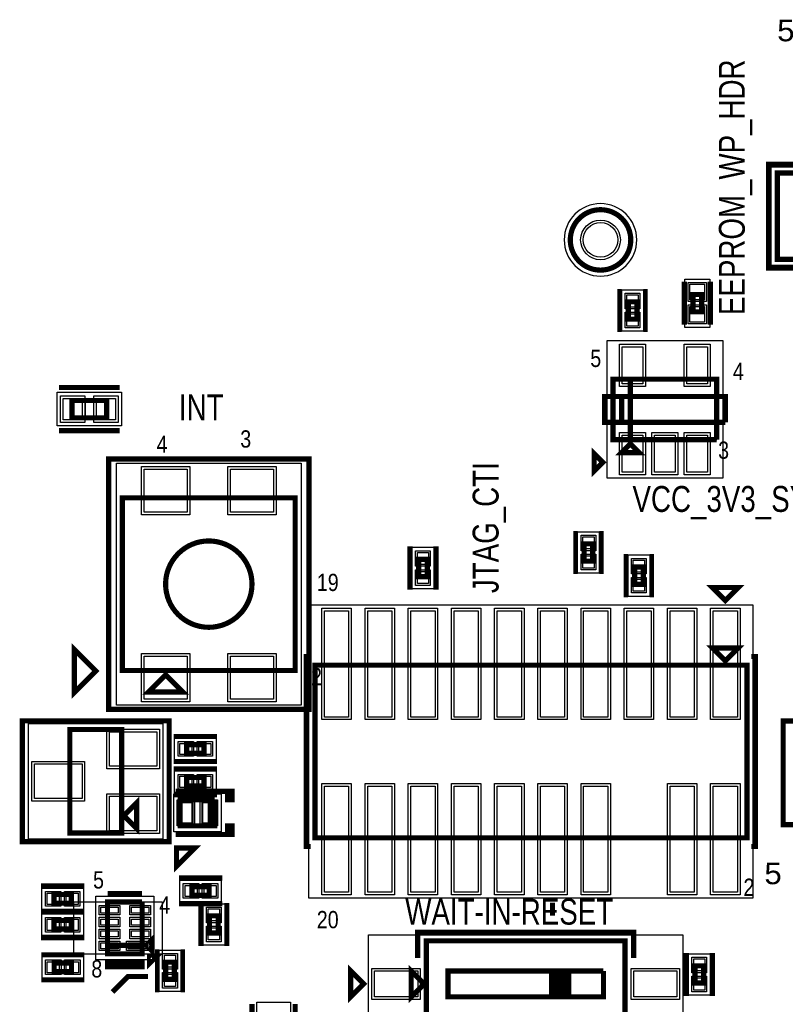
# Model space of a CAD drawing. Extents: x -10 to 137, y -26 to 192.
# Tile 47 of 78: x 16 to 39, y 101 to 130. Entities that reach past the tile are written whole.
import ezdxf

# ---------------------------------------------------------------- set-up
doc = ezdxf.new("R2010")
doc.units = 0
for name, color, linetype in [('BG_SILKSCREEN_TOP', 7, 'CONTINUOUS'), ('CR_TOP', 40, 'CONTINUOUS'), ('PG_ASSEMBLY_TOP', 120, 'CONTINUOUS'), ('PG_DFA_BOUND_TOP', 95, 'CONTINUOUS'), ('PG_PLACE_BOUND_TOP', 23, 'CONTINUOUS'), ('PG_SILKSCREEN_TOP', 7, 'CONTINUOUS'), ('PIN_PASTEMASK_TOP', 212, 'CONTINUOUS'), ('PIN_SOLDERMASK_TOP', 110, 'CONTINUOUS'), ('PIN_TOP', 140, 'CONTINUOUS'), ('VKO_TOP', 243, 'CONTINUOUS')]:
    doc.layers.add(name, color=color, linetype=linetype)

msp = doc.modelspace()

# ---------------------------------------------------------------- linework, layer by layer
at = {"layer": 'CR_TOP'}
msp.add_lwpolyline([(17.907, 102.616), (20.5232, 102.616), (20.5232, 104.14), (17.907, 104.14)], close=True, dxfattribs=at)
at = {"layer": 'PG_ASSEMBLY_TOP', "const_width": 0.1524}
for points in [[(38.600388, 123.051565), (43.934388, 123.051565), (43.934388, 125.591565), (38.600388, 125.591565), (38.600388, 123.051565)], [(36.373186, 121.506666), (36.373186, 122.014666), (36.119186, 122.014666), (36.119186, 121.506666), (36.373186, 121.506666)], [(34.216688, 121.798575), (34.216688, 121.290575), (34.470688, 121.290575), (34.470688, 121.798575), (34.216688, 121.798575)], [(36.817686, 117.745579), (36.817686, 119.523579), (33.769686, 119.523579), (33.769686, 117.745579), (34.277686, 117.745579), (34.277686, 119.523579)], [(34.277686, 119.523579), (34.277686, 117.745579), (36.817686, 117.745579)], [(17.863599, 118.3894), (18.879599, 118.3894), (18.879599, 118.8974), (17.863599, 118.8974), (17.863599, 118.3894)], [(34.277686, 117.618579), (34.023686, 117.364579), (34.531686, 117.364579), (34.277686, 117.618579)], [(19.343116, 110.95609), (24.423116, 110.95609), (24.423116, 116.03609), (19.343116, 116.03609), (19.343116, 110.95609)], [(32.9184, 114.681508), (32.9184, 114.173508), (33.1724, 114.173508), (33.1724, 114.681508), (32.9184, 114.681508)], [(28.05303, 114.222784), (28.05303, 113.714784), (28.30703, 113.714784), (28.30703, 114.222784), (28.05303, 114.222784)], [(34.65703, 113.491772), (34.65703, 113.999772), (34.40303, 113.999772), (34.40303, 113.491772), (34.65703, 113.491772)], [(37.07003, 111.238284), (37.45103, 111.619284), (36.68903, 111.619284), (37.07003, 111.238284)], [(37.70503, 111.111284), (25.00503, 111.111284), (25.00503, 106.031284), (37.70503, 106.031284), (37.70503, 111.111284)], [(20.613116, 110.82909), (20.105116, 110.32109), (21.121116, 110.32109), (20.613116, 110.82909)], [(19.32051, 106.173524), (19.32051, 109.221524), (17.79651, 109.221524), (17.79651, 106.173524), (19.32051, 106.173524)], [(21.741983, 108.774484), (21.233983, 108.774484), (21.233983, 108.520484), (21.741983, 108.520484), (21.741983, 108.774484)], [(21.741983, 107.809284), (21.233983, 107.809284), (21.233983, 107.555284), (21.741983, 107.555284), (21.741983, 107.809284)], [(19.38401, 106.681524), (19.76501, 106.300524), (19.76501, 107.062524), (19.38401, 106.681524)], [(22.056181, 107.148884), (21.040181, 107.148884), (21.040181, 106.386884), (21.929181, 106.386884), (21.929181, 107.148884)], [(21.929181, 107.148884), (21.929181, 106.386884), (22.056181, 106.386884), (22.056181, 107.148884)], [(21.895308, 104.5972), (21.387308, 104.5972), (21.387308, 104.3432), (21.895308, 104.3432), (21.895308, 104.5972)], [(17.332198, 104.111044), (17.840198, 104.111044), (17.840198, 104.365044), (17.332198, 104.365044), (17.332198, 104.111044)], [(19.922236, 104.142794), (18.906236, 104.142794), (18.906236, 102.618794), (19.922236, 102.618794), (19.922236, 102.872794), (18.906236, 102.872794)], [(18.906236, 102.872794), (19.922236, 102.872794), (19.922236, 104.142794)], [(21.905722, 103.739696), (21.905722, 103.231696), (22.159722, 103.231696), (22.159722, 103.739696), (21.905722, 103.739696)], [(17.332198, 103.349044), (17.840198, 103.349044), (17.840198, 103.603044), (17.332198, 103.603044), (17.332198, 103.349044)], [(20.049236, 102.872794), (20.176236, 102.745794), (20.176236, 102.999794), (20.049236, 102.872794)], [(28.279316, 103.004645), (28.279316, 99.194645), (34.121316, 99.194645), (34.121316, 103.004645), (28.279316, 103.004645)], [(17.336155, 102.096824), (17.844155, 102.096824), (17.844155, 102.350824), (17.336155, 102.350824), (17.336155, 102.096824)], [(20.869656, 101.867823), (20.869656, 102.375823), (20.615656, 102.375823), (20.615656, 101.867823), (20.869656, 101.867823)], [(36.178716, 102.268045), (36.178716, 101.760045), (36.432716, 101.760045), (36.432716, 102.268045), (36.178716, 102.268045)], [(27.834816, 102.115645), (27.834816, 101.353645), (28.215816, 101.734645), (27.834816, 102.115645)], [(31.962316, 101.353645), (31.962316, 102.115645), (28.914316, 102.115645), (28.914316, 101.353645), (33.486316, 101.353645), (33.486316, 102.115645)], [(33.486316, 102.115645), (31.835316, 102.115645)], [(31.835316, 102.115645), (32.470316, 102.115645), (32.470316, 101.353645), (32.343316, 101.353645), (32.343316, 102.115645), (32.216316, 102.115645), (32.216316, 101.353645), (32.089316, 101.353645), (32.089316, 102.115645), (31.962316, 102.115645), (31.962316, 101.353645)]]:
    msp.add_lwpolyline(points, dxfattribs=at)
for points in [[(34.29, 123.6218, 1), (32.512, 123.6218, 1), (34.29, 123.6218)], [(23.153116, 113.49609, 1), (20.613116, 113.49609, 1), (23.153116, 113.49609)]]:
    msp.add_lwpolyline(points, format="xyb", dxfattribs=at)
at = {"layer": 'PG_DFA_BOUND_TOP'}
for points in [[(38.422588, 122.873765), (38.422588, 125.769365), (44.112188, 125.769365), (44.112188, 122.873765)], [(36.614486, 121.049666), (35.877886, 121.049666), (35.877886, 122.471665), (36.614486, 122.471665)], [(34.026188, 122.154775), (34.661188, 122.154775), (34.661188, 120.934376), (34.026188, 120.934376)], [(36.995486, 116.610681), (33.591886, 116.610681), (33.591886, 120.658476), (36.995486, 120.658476)], [(17.4244, 118.1481), (17.4244, 119.1387), (19.318798, 119.1387), (19.318798, 118.1481)], [(24.600916, 109.933232), (19.165316, 109.933232), (19.165316, 117.058948), (24.600916, 117.058948)], [(32.7279, 115.037707), (33.3629, 115.037707), (33.3629, 113.817309), (32.7279, 113.817309)], [(27.86253, 114.578892), (28.49753, 114.578892), (28.49753, 113.358676), (27.86253, 113.358676)], [(34.84753, 113.135573), (34.21253, 113.135573), (34.21253, 114.355971), (34.84753, 114.355971)], [(24.82723, 104.253792), (24.82723, 112.888776), (37.88283, 112.888776), (37.88283, 104.253792)], [(20.534884, 105.995724), (16.582136, 105.995724), (16.582136, 109.399324), (20.534884, 109.399324)], [(22.098183, 108.964984), (22.098183, 108.329984), (20.877784, 108.329984), (20.877784, 108.964984)], [(22.098091, 107.364784), (20.877875, 107.364784), (20.877875, 107.999784), (22.098091, 107.999784)], [(22.243887, 106.209084), (20.852475, 106.209084), (20.852475, 107.326684), (22.243887, 107.326684)], [(21.0312, 104.1527), (21.0312, 104.7877), (22.251416, 104.7877), (22.251416, 104.1527)], [(18.196306, 103.920544), (16.97609, 103.920544), (16.97609, 104.555544), (18.196306, 104.555544)], [(20.271486, 102.440994), (18.557748, 102.440994), (18.557748, 104.320594), (20.271486, 104.320594)], [(22.350222, 102.875588), (21.715222, 102.875588), (21.715222, 104.095804), (22.350222, 104.095804)], [(18.196306, 103.158544), (16.97609, 103.158544), (16.97609, 103.793544), (18.196306, 103.793544)], [(35.823116, 103.182445), (35.823116, 99.016845), (26.577516, 99.016845), (26.577516, 103.182445)], [(16.979956, 101.906324), (16.979956, 102.541324), (18.200355, 102.541324), (18.200355, 101.906324)], [(21.060156, 101.511623), (20.425156, 101.511623), (20.425156, 102.732022), (21.060156, 102.732022)], [(36.623216, 102.624153), (36.623216, 101.403937), (35.988216, 101.403937), (35.988216, 102.624153)], [(23.290784, 99.309174), (23.290784, 101.203506), (24.281384, 101.203506), (24.281384, 99.309174)]]:
    msp.add_lwpolyline(points, close=True, dxfattribs=at)
msp.add_lwpolyline([(34.4678, 123.6218, 1), (32.3342, 123.6218, 1)], format="xyb", close=True, dxfattribs=at)
at = {"layer": 'PG_PLACE_BOUND_TOP'}
for points in [[(38.600388, 125.591565), (38.600388, 123.051565), (43.934388, 123.051565), (43.934388, 125.591565)], [(36.373186, 121.506666), (36.119186, 121.506666), (36.119186, 122.014666), (36.373186, 122.014666)], [(34.216688, 121.798575), (34.216688, 121.290575), (34.470688, 121.290575), (34.470688, 121.798575)], [(36.817686, 117.745579), (36.817686, 119.523579), (33.769686, 119.523579), (33.769686, 117.745579)], [(17.863599, 118.3894), (18.879599, 118.3894), (18.879599, 118.8974), (17.863599, 118.8974)], [(24.423116, 110.95609), (19.343116, 110.95609), (19.343116, 116.03609), (24.423116, 116.03609)], [(32.9184, 114.681508), (32.9184, 114.173508), (33.1724, 114.173508), (33.1724, 114.681508)], [(28.05303, 114.222784), (28.30703, 114.222784), (28.30703, 113.714784), (28.05303, 113.714784)], [(34.65703, 113.491772), (34.65703, 113.999772), (34.40303, 113.999772), (34.40303, 113.491772)], [(25.00503, 106.031284), (25.00503, 111.111284), (37.70503, 111.111284), (37.70503, 106.031284)], [(19.32051, 106.173524), (17.79651, 106.173524), (17.79651, 109.221524), (19.32051, 109.221524)], [(21.741983, 108.774484), (21.233983, 108.774484), (21.233983, 108.520484), (21.741983, 108.520484)], [(21.741983, 107.555284), (21.233983, 107.555284), (21.233983, 107.809284), (21.741983, 107.809284)], [(22.056181, 106.386884), (21.040181, 106.386884), (21.040181, 107.148884), (22.056181, 107.148884)], [(21.387308, 104.3432), (21.387308, 104.5972), (21.895308, 104.5972), (21.895308, 104.3432)], [(17.840198, 104.111044), (17.332198, 104.111044), (17.332198, 104.365044), (17.840198, 104.365044)], [(19.922236, 102.618794), (18.906236, 102.618794), (18.906236, 104.142794), (19.922236, 104.142794)], [(22.159722, 103.231696), (21.905722, 103.231696), (21.905722, 103.739696), (22.159722, 103.739696)], [(17.840198, 103.349044), (17.332198, 103.349044), (17.332198, 103.603044), (17.840198, 103.603044)], [(34.121316, 103.004645), (34.121316, 99.194645), (28.279316, 99.194645), (28.279316, 103.004645)], [(17.336155, 102.096824), (17.844155, 102.096824), (17.844155, 102.350824), (17.336155, 102.350824)], [(20.869656, 101.867823), (20.869656, 102.375823), (20.615656, 102.375823), (20.615656, 101.867823)], [(36.432716, 102.268045), (36.432716, 101.760045), (36.178716, 101.760045), (36.178716, 102.268045)]]:
    msp.add_lwpolyline(points, close=True, dxfattribs=at)
msp.add_lwpolyline([(34.29, 123.6218, 1), (32.512, 123.6218, 1)], format="xyb", close=True, dxfattribs=at)
at = {"layer": 'PG_SILKSCREEN_TOP'}
for points, const_width in [([(38.346388, 125.845565), (44.188388, 125.845565), (44.188388, 122.797565), (38.346388, 122.797565), (38.346388, 125.845565)], 0.1524), ([(33.962688, 122.179575), (33.962688, 120.909575)], 0.127), ([(34.724688, 122.179575), (34.724688, 120.909575)], 0.127), ([(35.865186, 121.125666), (35.865186, 122.395666)], 0.1524), ([(36.627186, 121.125666), (36.627186, 122.395666)], 0.1524), ([(17.482599, 119.2784), (19.260599, 119.2784)], 0.1524), ([(37.071686, 118.253579), (37.071686, 119.015579), (33.515686, 119.015579), (33.515686, 118.253579), (34.023686, 118.253579), (34.023686, 119.015579)], 0.1524), ([(34.023686, 119.015579), (34.023686, 118.253579), (37.071686, 118.253579)], 0.1524), ([(17.482599, 118.0084), (19.260599, 118.0084)], 0.1524), ([(33.468379, 117.080914), (33.214379, 117.334914), (33.214379, 116.826914), (33.468379, 117.080914)], 0.1524), ([(18.936716, 109.81309), (18.936716, 117.17909), (24.829516, 117.17909), (24.829516, 109.81309), (18.936716, 109.81309)], 0.1524), ([(32.6644, 115.062508), (32.6644, 113.792508)], 0.127), ([(33.4264, 115.062508), (33.4264, 113.792508)], 0.127), ([(27.79903, 114.603784), (27.79903, 113.333784)], 0.1524), ([(28.56103, 114.603784), (28.56103, 113.333784)], 0.1524), ([(34.14903, 113.110772), (34.14903, 114.380772)], 0.127), ([(34.91103, 113.110772), (34.91103, 114.380772)], 0.127), ([(37.07003, 113.016284), (37.45103, 113.397284), (36.68903, 113.397284), (37.07003, 113.016284)], 0.1524), ([(18.562066, 110.937548), (17.927066, 111.572548), (17.927066, 110.302548), (18.562066, 110.937548)], 0.1524), ([(24.87803, 105.777284), (24.75103, 105.777284), (24.75103, 111.365284), (24.87803, 111.365284)], 0.1524), ([(37.83203, 111.365284), (37.95903, 111.365284), (37.95903, 105.777284), (37.83203, 105.777284)], 0.1524), ([(16.39951, 105.919524), (16.39951, 109.475524), (20.71751, 109.475524), (20.71751, 105.919524), (16.39951, 105.919524)], 0.1524), ([(44.360714, 109.469613), (44.360714, 106.421613), (38.772714, 106.421613), (38.772714, 109.469613), (43.852714, 109.469613), (43.852714, 106.421613)], 0.1524), ([(22.122983, 109.028484), (20.852983, 109.028484)], 0.127), ([(22.122983, 108.266484), (20.852983, 108.266484)], 0.127), ([(22.122983, 108.063284), (20.852983, 108.063284)], 0.1524), ([(20.913181, 107.402884), (22.564181, 107.402884), (22.564181, 107.148884), (22.437181, 107.148884), (22.437181, 107.402884), (22.310181, 107.402884)], 0.1524), ([(22.122983, 107.301284), (20.852983, 107.301284)], 0.1524), ([(20.913181, 106.132884), (22.564181, 106.132884), (22.564181, 106.386884), (22.437181, 106.386884), (22.437181, 106.132884), (22.310181, 106.132884)], 0.1524), ([(20.933372, 105.192858), (21.472187, 105.731673), (20.933372, 105.731673), (20.933372, 105.192858)], 0.1524), ([(22.276308, 104.8512), (21.006308, 104.8512)], 0.1524), ([(16.951198, 104.619044), (18.221198, 104.619044)], 0.1524), ([(19.922236, 104.396794), (18.906236, 104.396794)], 0.1524), ([(22.276308, 104.0892), (21.006308, 104.0892)], 0.1524), ([(21.651722, 104.120696), (21.651722, 102.850696)], 0.1524), ([(22.413722, 104.120696), (22.413722, 102.850696)], 0.1524), ([(31.99003, 104.126284), (31.99003, 103.745284)], 0.1524), ([(16.951198, 103.857044), (18.221198, 103.857044)], 0.1524), ([(16.951198, 103.857044), (18.221198, 103.857044)], 0.1524), ([(16.951198, 103.095044), (18.221198, 103.095044)], 0.1524), ([(28.025316, 102.496645), (28.025316, 103.258645), (34.375316, 103.258645), (34.375316, 102.496645)], 0.1524), ([(16.955155, 102.604824), (18.225155, 102.604824)], 0.127), ([(20.14093, 102.520242), (20.14093, 102.340664), (20.320508, 102.520242), (20.14093, 102.520242)], 0.1524), ([(20.361656, 101.486823), (20.361656, 102.756823)], 0.127), ([(21.123656, 101.486823), (21.123656, 102.756823)], 0.127), ([(35.924716, 102.649045), (35.924716, 101.379045)], 0.1524), ([(36.686716, 102.649045), (36.686716, 101.379045)], 0.1524), ([(19.922236, 102.364794), (19.922236, 102.237794), (18.906236, 102.237794), (18.906236, 102.364794), (19.922236, 102.364794)], 0.1524), ([(20.0914, 101.9556), (19.5072, 101.9556), (19.05, 101.4984)], 0.1524), ([(26.056816, 102.115645), (26.056816, 101.353645), (26.437816, 101.734645), (26.056816, 102.115645)], 0.1524), ([(16.955155, 101.842824), (18.225155, 101.842824)], 0.127), ([(23.151084, 99.36734), (23.151084, 101.14534)], 0.1524), ([(24.421084, 99.36734), (24.421084, 101.14534)], 0.1524)]:
    msp.add_lwpolyline(points, dxfattribs=dict(at, const_width=const_width))
at = {"layer": 'PG_SILKSCREEN_TOP', "const_width": 0.1524}
msp.add_lwpolyline([(34.29, 123.6218, 1), (32.512, 123.6218, 1), (34.29, 123.6218)], format="xyb", dxfattribs=at)
at = {"layer": 'PIN_PASTEMASK_TOP'}
for points in [[(36.462086, 121.862065), (36.030286, 121.862065), (36.030286, 122.319265), (36.462086, 122.319265)], [(34.178588, 122.002375), (34.508788, 122.002375), (34.508788, 121.646775), (34.178588, 121.646775)], [(36.462086, 121.202066), (36.030286, 121.202066), (36.030286, 121.659266), (36.462086, 121.659266)], [(34.178588, 121.442376), (34.508788, 121.442376), (34.508788, 121.086776), (34.178588, 121.086776)], [(34.648488, 119.388476), (34.038888, 119.388476), (34.038888, 120.480676), (34.648488, 120.480676)], [(36.548484, 119.388476), (35.938884, 119.388476), (35.938884, 120.480676), (36.548484, 120.480676)], [(17.6022, 118.3259), (17.6022, 118.9609), (18.161, 118.9609), (18.161, 118.3259)], [(18.582198, 118.3259), (18.582198, 118.9609), (19.140998, 118.9609), (19.140998, 118.3259)], [(34.648488, 116.788481), (34.038888, 116.788481), (34.038888, 117.880681), (34.648488, 117.880681)], [(35.598486, 116.788481), (34.988886, 116.788481), (34.988886, 117.880681), (35.598486, 117.880681)], [(36.548484, 116.788481), (35.938884, 116.788481), (35.938884, 117.880681), (36.548484, 117.880681)], [(19.978116, 115.611148), (19.978116, 116.881148), (21.248116, 116.881148), (21.248116, 115.611148)], [(22.518116, 115.611148), (22.518116, 116.881148), (23.788116, 116.881148), (23.788116, 115.611148)], [(32.8803, 114.885307), (33.2105, 114.885307), (33.2105, 114.529707), (32.8803, 114.529707)], [(28.01493, 114.426492), (28.34513, 114.426492), (28.34513, 114.070892), (28.01493, 114.070892)], [(32.8803, 114.325309), (33.2105, 114.325309), (33.2105, 113.969709), (32.8803, 113.969709)], [(34.69513, 113.847971), (34.36493, 113.847971), (34.36493, 114.203571), (34.69513, 114.203571)], [(28.01493, 113.866676), (28.34513, 113.866676), (28.34513, 113.511076), (28.01493, 113.511076)], [(34.69513, 113.287973), (34.36493, 113.287973), (34.36493, 113.643573), (34.69513, 113.643573)], [(25.99563, 112.710976), (25.99563, 109.586776), (25.28443, 109.586776), (25.28443, 112.710976)], [(27.26563, 112.710976), (27.26563, 109.586776), (26.55443, 109.586776), (26.55443, 112.710976)], [(28.53563, 112.710976), (28.53563, 109.586776), (27.82443, 109.586776), (27.82443, 112.710976)], [(29.80563, 112.710976), (29.80563, 109.586776), (29.09443, 109.586776), (29.09443, 112.710976)], [(31.07563, 112.710976), (31.07563, 109.586776), (30.36443, 109.586776), (30.36443, 112.710976)], [(32.34563, 112.710976), (32.34563, 109.586776), (31.63443, 109.586776), (31.63443, 112.710976)], [(33.61563, 112.710976), (33.61563, 109.586776), (32.90443, 109.586776), (32.90443, 112.710976)], [(34.88563, 112.710976), (34.88563, 109.586776), (34.17443, 109.586776), (34.17443, 112.710976)], [(36.15563, 112.710976), (36.15563, 109.586776), (35.44443, 109.586776), (35.44443, 112.710976)], [(37.42563, 112.710976), (37.42563, 109.586776), (36.71443, 109.586776), (36.71443, 112.710976)], [(19.978116, 110.111032), (19.978116, 111.381032), (21.248116, 111.381032), (21.248116, 110.111032)], [(22.518116, 110.111032), (22.518116, 111.381032), (23.788116, 111.381032), (23.788116, 110.111032)], [(20.357084, 108.139484), (18.960084, 108.139484), (18.960084, 109.155484), (20.357084, 109.155484)], [(21.385784, 108.812584), (21.385784, 108.482384), (21.030184, 108.482384), (21.030184, 108.812584)], [(21.945783, 108.812584), (21.945783, 108.482384), (21.590183, 108.482384), (21.590183, 108.812584)], [(18.156936, 107.189524), (16.759936, 107.189524), (16.759936, 108.205524), (18.156936, 108.205524)], [(21.385875, 107.847384), (21.385875, 107.517184), (21.030275, 107.517184), (21.030275, 107.847384)], [(21.945691, 107.847384), (21.945691, 107.517184), (21.590091, 107.517184), (21.590091, 107.847384)], [(25.99563, 107.555792), (25.99563, 104.431592), (25.28443, 104.431592), (25.28443, 107.555792)], [(27.26563, 107.555792), (27.26563, 104.431592), (26.55443, 104.431592), (26.55443, 107.555792)], [(28.53563, 107.555792), (28.53563, 104.431592), (27.82443, 104.431592), (27.82443, 107.555792)], [(29.80563, 107.555792), (29.80563, 104.431592), (29.09443, 104.431592), (29.09443, 107.555792)], [(31.07563, 107.555792), (31.07563, 104.431592), (30.36443, 104.431592), (30.36443, 107.555792)], [(32.34563, 107.555792), (32.34563, 104.431592), (31.63443, 104.431592), (31.63443, 107.555792)], [(33.61563, 107.555792), (33.61563, 104.431592), (32.90443, 104.431592), (32.90443, 107.555792)], [(36.15563, 107.555792), (36.15563, 104.431592), (35.44443, 104.431592), (35.44443, 107.555792)], [(37.42563, 107.555792), (37.42563, 104.431592), (36.71443, 104.431592), (36.71443, 107.555792)], [(20.357084, 106.239564), (18.960084, 106.239564), (18.960084, 107.255564), (20.357084, 107.255564)], [(21.385875, 107.072684), (21.385875, 106.463084), (21.030275, 106.463084), (21.030275, 107.072684)], [(22.066087, 107.072684), (22.066087, 106.463084), (21.710487, 106.463084), (21.710487, 107.072684)], [(21.5392, 104.6353), (21.5392, 104.3051), (21.1836, 104.3051), (21.1836, 104.6353)], [(22.099016, 104.6353), (22.099016, 104.3051), (21.743416, 104.3051), (21.743416, 104.6353)], [(17.12849, 104.072944), (17.12849, 104.403144), (17.48409, 104.403144), (17.48409, 104.072944)], [(17.688306, 104.072944), (17.688306, 104.403144), (18.043906, 104.403144), (18.043906, 104.072944)], [(18.710148, 103.816912), (18.710148, 103.994712), (19.218148, 103.994712), (19.218148, 103.816912)], [(19.610324, 103.816912), (19.610324, 103.994712), (20.118324, 103.994712), (20.118324, 103.816912)], [(21.867622, 103.943404), (22.197822, 103.943404), (22.197822, 103.587804), (21.867622, 103.587804)], [(17.12849, 103.310944), (17.12849, 103.641144), (17.48409, 103.641144), (17.48409, 103.310944)], [(17.688306, 103.310944), (17.688306, 103.641144), (18.043906, 103.641144), (18.043906, 103.310944)], [(18.710148, 103.4669), (18.710148, 103.6447), (19.218148, 103.6447), (19.218148, 103.4669)], [(19.610324, 103.4669), (19.610324, 103.6447), (20.118324, 103.6447), (20.118324, 103.4669)], [(18.710148, 103.116888), (18.710148, 103.294688), (19.218148, 103.294688), (19.218148, 103.116888)], [(19.610324, 103.116888), (19.610324, 103.294688), (20.118324, 103.294688), (20.118324, 103.116888)], [(21.867622, 103.383588), (22.197822, 103.383588), (22.197822, 103.027988), (21.867622, 103.027988)], [(18.710148, 102.766876), (18.710148, 102.944676), (19.218148, 102.944676), (19.218148, 102.766876)], [(19.509486, 102.766876), (19.509486, 102.944676), (20.119086, 102.944676), (20.119086, 102.766876)], [(20.907756, 102.224022), (20.577556, 102.224022), (20.577556, 102.579622), (20.907756, 102.579622)], [(17.132356, 102.058724), (17.132356, 102.388924), (17.487956, 102.388924), (17.487956, 102.058724)], [(17.692355, 102.058724), (17.692355, 102.388924), (18.047955, 102.388924), (18.047955, 102.058724)], [(36.140616, 102.471753), (36.470816, 102.471753), (36.470816, 102.116153), (36.140616, 102.116153)], [(20.907756, 101.664023), (20.577556, 101.664023), (20.577556, 102.019623), (20.907756, 102.019623)], [(26.755316, 101.353645), (26.755316, 102.115645), (28.025316, 102.115645), (28.025316, 101.353645)], [(34.375316, 101.353645), (34.375316, 102.115645), (35.645316, 102.115645), (35.645316, 101.353645)], [(36.140616, 101.911937), (36.470816, 101.911937), (36.470816, 101.556337), (36.140616, 101.556337)]]:
    msp.add_lwpolyline(points, close=True, dxfattribs=at)
at = {"layer": 'PIN_SOLDERMASK_TOP'}
for points in [[(36.512886, 121.811265), (35.979486, 121.811265), (35.979486, 122.370065), (36.512886, 122.370065)], [(34.127788, 122.053175), (34.559588, 122.053175), (34.559588, 121.595975), (34.127788, 121.595975)], [(36.512886, 121.151266), (35.979486, 121.151266), (35.979486, 121.710066), (36.512886, 121.710066)], [(34.127788, 121.493176), (34.559588, 121.493176), (34.559588, 121.035976), (34.127788, 121.035976)], [(34.724688, 119.312276), (33.962688, 119.312276), (33.962688, 120.556876), (34.724688, 120.556876)], [(36.624684, 119.312276), (35.862684, 119.312276), (35.862684, 120.556876), (36.624684, 120.556876)], [(17.526, 118.2497), (17.526, 119.0371), (18.2372, 119.0371), (18.2372, 118.2497)], [(18.505998, 118.2497), (18.505998, 119.0371), (19.217198, 119.0371), (19.217198, 118.2497)], [(34.724688, 116.712281), (33.962688, 116.712281), (33.962688, 117.956881), (34.724688, 117.956881)], [(35.674686, 116.712281), (34.912686, 116.712281), (34.912686, 117.956881), (35.674686, 117.956881)], [(36.624684, 116.712281), (35.862684, 116.712281), (35.862684, 117.956881), (36.624684, 117.956881)], [(19.901916, 115.534948), (19.901916, 116.957348), (21.324316, 116.957348), (21.324316, 115.534948)], [(22.441916, 115.534948), (22.441916, 116.957348), (23.864316, 116.957348), (23.864316, 115.534948)], [(32.8295, 114.936107), (33.2613, 114.936107), (33.2613, 114.478907), (32.8295, 114.478907)], [(27.96413, 114.477292), (28.39593, 114.477292), (28.39593, 114.020092), (27.96413, 114.020092)], [(32.8295, 114.376109), (33.2613, 114.376109), (33.2613, 113.918909), (32.8295, 113.918909)], [(34.74593, 113.797171), (34.31413, 113.797171), (34.31413, 114.254371), (34.74593, 114.254371)], [(27.96413, 113.917476), (28.39593, 113.917476), (28.39593, 113.460276), (27.96413, 113.460276)], [(34.74593, 113.237173), (34.31413, 113.237173), (34.31413, 113.694373), (34.74593, 113.694373)], [(26.07183, 112.787176), (26.07183, 109.510576), (25.20823, 109.510576), (25.20823, 112.787176)], [(27.34183, 112.787176), (27.34183, 109.510576), (26.47823, 109.510576), (26.47823, 112.787176)], [(28.61183, 112.787176), (28.61183, 109.510576), (27.74823, 109.510576), (27.74823, 112.787176)], [(29.88183, 112.787176), (29.88183, 109.510576), (29.01823, 109.510576), (29.01823, 112.787176)], [(31.15183, 112.787176), (31.15183, 109.510576), (30.28823, 109.510576), (30.28823, 112.787176)], [(32.42183, 112.787176), (32.42183, 109.510576), (31.55823, 109.510576), (31.55823, 112.787176)], [(33.69183, 112.787176), (33.69183, 109.510576), (32.82823, 109.510576), (32.82823, 112.787176)], [(34.96183, 112.787176), (34.96183, 109.510576), (34.09823, 109.510576), (34.09823, 112.787176)], [(36.23183, 112.787176), (36.23183, 109.510576), (35.36823, 109.510576), (35.36823, 112.787176)], [(37.50183, 112.787176), (37.50183, 109.510576), (36.63823, 109.510576), (36.63823, 112.787176)], [(19.901916, 110.034832), (19.901916, 111.457232), (21.324316, 111.457232), (21.324316, 110.034832)], [(22.441916, 110.034832), (22.441916, 111.457232), (23.864316, 111.457232), (23.864316, 110.034832)], [(20.433284, 108.063284), (18.883884, 108.063284), (18.883884, 109.231684), (20.433284, 109.231684)], [(21.436584, 108.863384), (21.436584, 108.431584), (20.979384, 108.431584), (20.979384, 108.863384)], [(21.996583, 108.863384), (21.996583, 108.431584), (21.539383, 108.431584), (21.539383, 108.863384)], [(18.233136, 107.113324), (16.683736, 107.113324), (16.683736, 108.281724), (18.233136, 108.281724)], [(21.436675, 107.898184), (21.436675, 107.466384), (20.979475, 107.466384), (20.979475, 107.898184)], [(21.996491, 107.898184), (21.996491, 107.466384), (21.539291, 107.466384), (21.539291, 107.898184)], [(26.07183, 107.631992), (26.07183, 104.355392), (25.20823, 104.355392), (25.20823, 107.631992)], [(27.34183, 107.631992), (27.34183, 104.355392), (26.47823, 104.355392), (26.47823, 107.631992)], [(28.61183, 107.631992), (28.61183, 104.355392), (27.74823, 104.355392), (27.74823, 107.631992)], [(29.88183, 107.631992), (29.88183, 104.355392), (29.01823, 104.355392), (29.01823, 107.631992)], [(31.15183, 107.631992), (31.15183, 104.355392), (30.28823, 104.355392), (30.28823, 107.631992)], [(32.42183, 107.631992), (32.42183, 104.355392), (31.55823, 104.355392), (31.55823, 107.631992)], [(33.69183, 107.631992), (33.69183, 104.355392), (32.82823, 104.355392), (32.82823, 107.631992)], [(36.23183, 107.631992), (36.23183, 104.355392), (35.36823, 104.355392), (35.36823, 107.631992)], [(37.50183, 107.631992), (37.50183, 104.355392), (36.63823, 104.355392), (36.63823, 107.631992)], [(20.433284, 106.163364), (18.883884, 106.163364), (18.883884, 107.331764), (20.433284, 107.331764)], [(21.462075, 107.148884), (21.462075, 106.386884), (20.954075, 106.386884), (20.954075, 107.148884)], [(22.142287, 107.148884), (22.142287, 106.386884), (21.634287, 106.386884), (21.634287, 107.148884)], [(21.59, 104.6861), (21.59, 104.2543), (21.1328, 104.2543), (21.1328, 104.6861)], [(22.149816, 104.6861), (22.149816, 104.2543), (21.692616, 104.2543), (21.692616, 104.6861)], [(17.07769, 104.022144), (17.07769, 104.453944), (17.53489, 104.453944), (17.53489, 104.022144)], [(17.637506, 104.022144), (17.637506, 104.453944), (18.094706, 104.453944), (18.094706, 104.022144)], [(18.659348, 103.766112), (18.659348, 104.045512), (19.268948, 104.045512), (19.268948, 103.766112)], [(19.559524, 103.766112), (19.559524, 104.045512), (20.169124, 104.045512), (20.169124, 103.766112)], [(21.816822, 103.994204), (22.248622, 103.994204), (22.248622, 103.537004), (21.816822, 103.537004)], [(17.07769, 103.260144), (17.07769, 103.691944), (17.53489, 103.691944), (17.53489, 103.260144)], [(17.637506, 103.260144), (17.637506, 103.691944), (18.094706, 103.691944), (18.094706, 103.260144)], [(18.659348, 103.4161), (18.659348, 103.6955), (19.268948, 103.6955), (19.268948, 103.4161)], [(19.559524, 103.4161), (19.559524, 103.6955), (20.169124, 103.6955), (20.169124, 103.4161)], [(21.816822, 103.434388), (22.248622, 103.434388), (22.248622, 102.977188), (21.816822, 102.977188)], [(18.659348, 103.066088), (18.659348, 103.345488), (19.268948, 103.345488), (19.268948, 103.066088)], [(19.559524, 103.066088), (19.559524, 103.345488), (20.169124, 103.345488), (20.169124, 103.066088)], [(18.659348, 102.716076), (18.659348, 102.995476), (19.268948, 102.995476), (19.268948, 102.716076)], [(19.458686, 102.716076), (19.458686, 102.995476), (20.169886, 102.995476), (20.169886, 102.716076)], [(20.958556, 102.173222), (20.526756, 102.173222), (20.526756, 102.630422), (20.958556, 102.630422)], [(17.081556, 102.007924), (17.081556, 102.439724), (17.538756, 102.439724), (17.538756, 102.007924)], [(17.641555, 102.007924), (17.641555, 102.439724), (18.098755, 102.439724), (18.098755, 102.007924)], [(36.089816, 102.522553), (36.521616, 102.522553), (36.521616, 102.065353), (36.089816, 102.065353)], [(20.958556, 101.613223), (20.526756, 101.613223), (20.526756, 102.070423), (20.958556, 102.070423)], [(26.679116, 101.277445), (26.679116, 102.191845), (28.101516, 102.191845), (28.101516, 101.277445)], [(34.299116, 101.277445), (34.299116, 102.191845), (35.721516, 102.191845), (35.721516, 101.277445)], [(36.089816, 101.962737), (36.521616, 101.962737), (36.521616, 101.505537), (36.089816, 101.505537)]]:
    msp.add_lwpolyline(points, close=True, dxfattribs=at)
msp.add_circle((33.401, 123.6218), 0.5842, dxfattribs=at)
at = {"layer": 'PIN_TOP'}
for points in [[(36.462086, 121.862065), (36.030286, 121.862065), (36.030286, 122.319265), (36.462086, 122.319265)], [(34.178588, 122.002375), (34.508788, 122.002375), (34.508788, 121.646775), (34.178588, 121.646775)], [(36.462086, 121.202066), (36.030286, 121.202066), (36.030286, 121.659266), (36.462086, 121.659266)], [(34.178588, 121.442376), (34.508788, 121.442376), (34.508788, 121.086776), (34.178588, 121.086776)], [(34.648488, 119.388476), (34.038888, 119.388476), (34.038888, 120.480676), (34.648488, 120.480676)], [(36.548484, 119.388476), (35.938884, 119.388476), (35.938884, 120.480676), (36.548484, 120.480676)], [(17.6022, 118.3259), (17.6022, 118.9609), (18.161, 118.9609), (18.161, 118.3259)], [(18.582198, 118.3259), (18.582198, 118.9609), (19.140998, 118.9609), (19.140998, 118.3259)], [(34.648488, 116.788481), (34.038888, 116.788481), (34.038888, 117.880681), (34.648488, 117.880681)], [(35.598486, 116.788481), (34.988886, 116.788481), (34.988886, 117.880681), (35.598486, 117.880681)], [(36.548484, 116.788481), (35.938884, 116.788481), (35.938884, 117.880681), (36.548484, 117.880681)], [(19.978116, 115.611148), (19.978116, 116.881148), (21.248116, 116.881148), (21.248116, 115.611148)], [(22.518116, 115.611148), (22.518116, 116.881148), (23.788116, 116.881148), (23.788116, 115.611148)], [(32.8803, 114.885307), (33.2105, 114.885307), (33.2105, 114.529707), (32.8803, 114.529707)], [(28.01493, 114.426492), (28.34513, 114.426492), (28.34513, 114.070892), (28.01493, 114.070892)], [(32.8803, 114.325309), (33.2105, 114.325309), (33.2105, 113.969709), (32.8803, 113.969709)], [(34.69513, 113.847971), (34.36493, 113.847971), (34.36493, 114.203571), (34.69513, 114.203571)], [(28.01493, 113.866676), (28.34513, 113.866676), (28.34513, 113.511076), (28.01493, 113.511076)], [(34.69513, 113.287973), (34.36493, 113.287973), (34.36493, 113.643573), (34.69513, 113.643573)], [(25.99563, 112.710976), (25.99563, 109.586776), (25.28443, 109.586776), (25.28443, 112.710976)], [(27.26563, 112.710976), (27.26563, 109.586776), (26.55443, 109.586776), (26.55443, 112.710976)], [(28.53563, 112.710976), (28.53563, 109.586776), (27.82443, 109.586776), (27.82443, 112.710976)], [(29.80563, 112.710976), (29.80563, 109.586776), (29.09443, 109.586776), (29.09443, 112.710976)], [(31.07563, 112.710976), (31.07563, 109.586776), (30.36443, 109.586776), (30.36443, 112.710976)], [(32.34563, 112.710976), (32.34563, 109.586776), (31.63443, 109.586776), (31.63443, 112.710976)], [(33.61563, 112.710976), (33.61563, 109.586776), (32.90443, 109.586776), (32.90443, 112.710976)], [(34.88563, 112.710976), (34.88563, 109.586776), (34.17443, 109.586776), (34.17443, 112.710976)], [(36.15563, 112.710976), (36.15563, 109.586776), (35.44443, 109.586776), (35.44443, 112.710976)], [(37.42563, 112.710976), (37.42563, 109.586776), (36.71443, 109.586776), (36.71443, 112.710976)], [(19.978116, 110.111032), (19.978116, 111.381032), (21.248116, 111.381032), (21.248116, 110.111032)], [(22.518116, 110.111032), (22.518116, 111.381032), (23.788116, 111.381032), (23.788116, 110.111032)], [(20.357084, 108.139484), (18.960084, 108.139484), (18.960084, 109.155484), (20.357084, 109.155484)], [(21.385784, 108.812584), (21.385784, 108.482384), (21.030184, 108.482384), (21.030184, 108.812584)], [(21.945783, 108.812584), (21.945783, 108.482384), (21.590183, 108.482384), (21.590183, 108.812584)], [(18.156936, 107.189524), (16.759936, 107.189524), (16.759936, 108.205524), (18.156936, 108.205524)], [(21.385875, 107.847384), (21.385875, 107.517184), (21.030275, 107.517184), (21.030275, 107.847384)], [(21.945691, 107.847384), (21.945691, 107.517184), (21.590091, 107.517184), (21.590091, 107.847384)], [(25.99563, 107.555792), (25.99563, 104.431592), (25.28443, 104.431592), (25.28443, 107.555792)], [(27.26563, 107.555792), (27.26563, 104.431592), (26.55443, 104.431592), (26.55443, 107.555792)], [(28.53563, 107.555792), (28.53563, 104.431592), (27.82443, 104.431592), (27.82443, 107.555792)], [(29.80563, 107.555792), (29.80563, 104.431592), (29.09443, 104.431592), (29.09443, 107.555792)], [(31.07563, 107.555792), (31.07563, 104.431592), (30.36443, 104.431592), (30.36443, 107.555792)], [(32.34563, 107.555792), (32.34563, 104.431592), (31.63443, 104.431592), (31.63443, 107.555792)], [(33.61563, 107.555792), (33.61563, 104.431592), (32.90443, 104.431592), (32.90443, 107.555792)], [(36.15563, 107.555792), (36.15563, 104.431592), (35.44443, 104.431592), (35.44443, 107.555792)], [(37.42563, 107.555792), (37.42563, 104.431592), (36.71443, 104.431592), (36.71443, 107.555792)], [(20.357084, 106.239564), (18.960084, 106.239564), (18.960084, 107.255564), (20.357084, 107.255564)], [(21.385875, 107.072684), (21.385875, 106.463084), (21.030275, 106.463084), (21.030275, 107.072684)], [(22.066087, 107.072684), (22.066087, 106.463084), (21.710487, 106.463084), (21.710487, 107.072684)], [(21.5392, 104.6353), (21.5392, 104.3051), (21.1836, 104.3051), (21.1836, 104.6353)], [(22.099016, 104.6353), (22.099016, 104.3051), (21.743416, 104.3051), (21.743416, 104.6353)], [(17.12849, 104.072944), (17.12849, 104.403144), (17.48409, 104.403144), (17.48409, 104.072944)], [(17.688306, 104.072944), (17.688306, 104.403144), (18.043906, 104.403144), (18.043906, 104.072944)], [(18.710148, 103.816912), (18.710148, 103.994712), (19.218148, 103.994712), (19.218148, 103.816912)], [(19.610324, 103.816912), (19.610324, 103.994712), (20.118324, 103.994712), (20.118324, 103.816912)], [(21.867622, 103.943404), (22.197822, 103.943404), (22.197822, 103.587804), (21.867622, 103.587804)], [(17.12849, 103.310944), (17.12849, 103.641144), (17.48409, 103.641144), (17.48409, 103.310944)], [(17.688306, 103.310944), (17.688306, 103.641144), (18.043906, 103.641144), (18.043906, 103.310944)], [(18.710148, 103.4669), (18.710148, 103.6447), (19.218148, 103.6447), (19.218148, 103.4669)], [(19.610324, 103.4669), (19.610324, 103.6447), (20.118324, 103.6447), (20.118324, 103.4669)], [(18.710148, 103.116888), (18.710148, 103.294688), (19.218148, 103.294688), (19.218148, 103.116888)], [(19.610324, 103.116888), (19.610324, 103.294688), (20.118324, 103.294688), (20.118324, 103.116888)], [(21.867622, 103.383588), (22.197822, 103.383588), (22.197822, 103.027988), (21.867622, 103.027988)], [(18.710148, 102.766876), (18.710148, 102.944676), (19.218148, 102.944676), (19.218148, 102.766876)], [(19.509486, 102.766876), (19.509486, 102.944676), (20.119086, 102.944676), (20.119086, 102.766876)], [(20.907756, 102.224022), (20.577556, 102.224022), (20.577556, 102.579622), (20.907756, 102.579622)], [(17.132356, 102.058724), (17.132356, 102.388924), (17.487956, 102.388924), (17.487956, 102.058724)], [(17.692355, 102.058724), (17.692355, 102.388924), (18.047955, 102.388924), (18.047955, 102.058724)], [(36.140616, 102.471753), (36.470816, 102.471753), (36.470816, 102.116153), (36.140616, 102.116153)], [(20.907756, 101.664023), (20.577556, 101.664023), (20.577556, 102.019623), (20.907756, 102.019623)], [(26.755316, 101.353645), (26.755316, 102.115645), (28.025316, 102.115645), (28.025316, 101.353645)], [(34.375316, 101.353645), (34.375316, 102.115645), (35.645316, 102.115645), (35.645316, 101.353645)], [(36.140616, 101.911937), (36.470816, 101.911937), (36.470816, 101.556337), (36.140616, 101.556337)]]:
    msp.add_lwpolyline(points, close=True, dxfattribs=at)
msp.add_circle((33.401, 123.6218), 0.508, dxfattribs=at)
at = {"layer": 'VKO_TOP'}
for points in [[(18.244599, 118.8974), (18.244599, 118.3894), (18.498599, 118.3894), (18.498599, 118.8974)], [(21.675181, 106.386884), (21.421181, 106.386884), (21.421181, 107.148884), (21.675181, 107.148884)]]:
    msp.add_lwpolyline(points, close=True, dxfattribs=at)

# ---------------------------------------------------------------- texts
at = {"layer": 'BG_SILKSCREEN_TOP', "width": 0.8}
for s, p in [('EEPROM_WP_HDR', (37.6428, 121.411365)), ('JTAG_CTI', (30.4038, 113.232565))]:
    msp.add_text(s, height=0.762, rotation=90, dxfattribs=at).set_placement(p)
for s, p in [('INT', (21.005165, 118.3132)), ('VCC_3V3_SYS_PWR_LED', (34.340165, 115.6208)), ('WAIT-IN-RESET', (27.659965, 103.4796))]:
    msp.add_text(s, height=0.762, dxfattribs=at).set_placement(p)
at = {"layer": 'PG_SILKSCREEN_TOP'}
for s, height, width, p in [('5', 0.635, 1.08, (38.5953, 129.464653)), ('5', 0.508, 0.85, (33.100079, 119.88338)), ('4', 0.508, 0.85, (37.291079, 119.50238)), ('3', 0.508, 0.85, (22.808946, 117.512338)), ('4', 0.508, 0.85, (20.349718, 117.359176)), ('3', 0.508, 0.85, (36.859279, 117.182514)), ('19', 0.508, 0.85, (25.059894, 113.292636)), ('2', 0.508, 0.85, (24.888444, 110.522766)), ('5', 0.635, 1.08, (38.218687, 104.66878)), ('5', 0.508, 0.85, (18.480024, 104.541574)), ('2', 0.508, 0.85, (37.603684, 104.325674)), ('4', 0.508, 0.85, (20.425664, 103.807006)), ('20', 0.508, 0.85, (25.058624, 103.373174)), ('8', 0.508, 0.85, (18.429224, 101.925374))]:
    msp.add_text(s, height=height, dxfattribs=dict(at, width=width)).set_placement(p)

doc.saveas('drawing.dxf')
